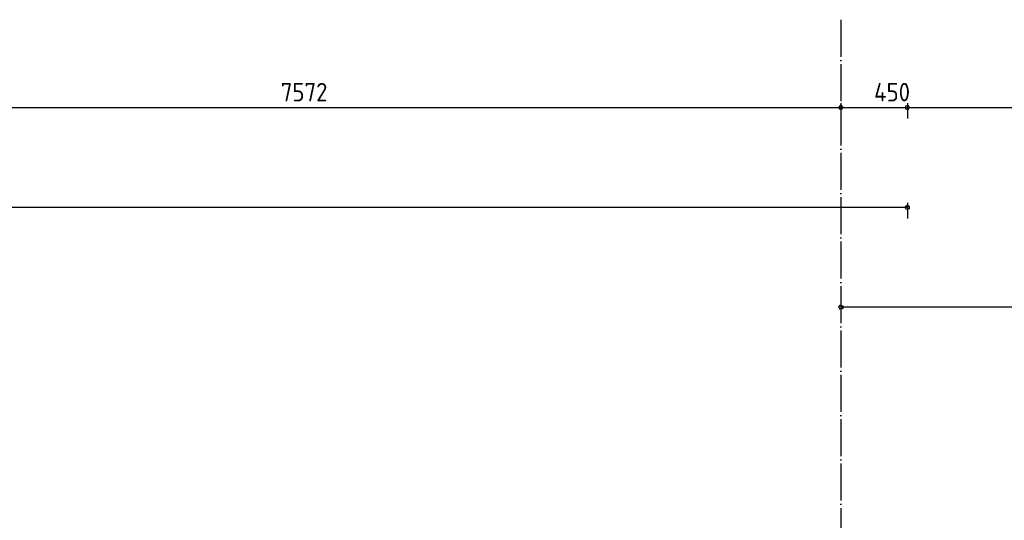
# Model space of a CAD drawing. Extents: x -37450 to 20409, y -12428 to 23550.
# Tile 32 of 55: x -15037 to -8381, y 1388 to 4772. Entities that reach past the tile are written whole.
import ezdxf

# ---------------------------------------------------------------- set-up
doc = ezdxf.new("R2010")
doc.units = 0
doc.header["$MEASUREMENT"] = 0
doc.linetypes.add('DASHDOT', pattern=[300, 250, -25, 0, -25])
doc.linetypes.add('DOT', pattern=[50, 0, -50])
doc.layers.add('LAYER01', color=7, linetype='CONTINUOUS')
doc.layers.add('LAYER107', color=2, linetype='DOT')
doc.styles.get("Standard").update_dxf_attribs({"font": 'isocp.shx'})

msp = doc.modelspace()

# ---------------------------------------------------------------- linework, layer by layer
at = {"layer": 'LAYER01', "color": 1, "linetype": 'DASHDOT'}
msp.add_line((-9485.5644, 4772.46895), (-9485.5644, -10757.59505), dxfattribs=at)
at = {"layer": 'LAYER01', "color": 1, "linetype": 'Continuous'}
for p, q in [((-9486.06415, 4208.5926), (-9486.06415, 4103.5946)), ((-9036.0008, 4208.5926), (-9036.0008, 4103.5946)), ((-9481.43005, 4192.857), (-9498.19715, 4187.40885)), ((-9498.19715, 4187.40885), (-9498.19715, 4169.77805)), ((-9498.19715, 4169.77805), (-9481.43005, 4164.3299)), ((-9471.0655, 4178.59345), (-9481.43005, 4192.857)), ((-9481.43005, 4164.3299), (-9471.0655, 4178.59345)), ((-9471.0655, 4178.59345), (-9471.0655, 4178.59345)), ((-9031.36675, 4192.857), (-9048.1346, 4187.40885)), ((-9048.1346, 4187.40885), (-9048.1346, 4169.77805)), ((-9048.1346, 4169.77805), (-9031.36675, 4164.3299)), ((-9021.00295, 4178.59345), (-9031.36675, 4192.857)), ((-9031.36675, 4164.3299), (-9021.00295, 4178.59345)), ((-9021.00295, 4178.59345), (-9021.00295, 4178.59345))]:
    msp.add_line(p, q, dxfattribs=at)
at = {"layer": 'LAYER01', "color": 5, "linetype": 'Continuous'}
msp.add_line((-31480.5664, 4178.59345), (-6631.56435, 4178.59345), dxfattribs=at)
at = {"layer": 'LAYER107', "color": 1, "linetype": 'Continuous'}
for p, q in [((-9486.06415, 4208.5926), (-9486.06415, 4103.5946)), ((-9036.0008, 4208.5926), (-9036.0008, 4103.5946)), ((-9481.43005, 4192.857), (-9498.19715, 4187.40885)), ((-9498.19715, 4187.40885), (-9498.19715, 4169.77805)), ((-9498.19715, 4169.77805), (-9481.43005, 4164.3299)), ((-9471.0655, 4178.59345), (-9481.43005, 4192.857)), ((-9481.43005, 4164.3299), (-9471.0655, 4178.59345)), ((-9471.0655, 4178.59345), (-9471.0655, 4178.59345)), ((-9031.36675, 4192.857), (-9048.1346, 4187.40885)), ((-9048.1346, 4187.40885), (-9048.1346, 4169.77805)), ((-9048.1346, 4169.77805), (-9031.36675, 4164.3299)), ((-9021.00295, 4178.59345), (-9031.36675, 4192.857)), ((-9031.36675, 4164.3299), (-9021.00295, 4178.59345)), ((-9021.00295, 4178.59345), (-9021.00295, 4178.59345)), ((-9036.0008, 3533.53045), (-9036.0008, 3428.5301)), ((-9051.00175, 3503.53125), (-9040.6372, 3517.79745)), ((-9040.6372, 3489.26545), (-9051.00175, 3503.53125)), ((-9051.00175, 3503.53125), (-9051.00175, 3503.53125)), ((-9040.6372, 3517.79745), (-9023.8655, 3512.3493)), ((-9023.8655, 3494.7136), (-9040.6372, 3489.26545)), ((-9023.8655, 3512.3493), (-9023.8655, 3494.7136)), ((-9500.5646, 2828.53105), (-9490.2008, 2842.7971)), ((-9490.2008, 2814.26505), (-9500.5646, 2828.53105)), ((-9500.5646, 2828.53105), (-9500.5646, 2828.53105)), ((-9490.2008, 2842.7971), (-9473.42835, 2837.34895)), ((-9473.42835, 2819.7132), (-9490.2008, 2814.26505)), ((-9485.5644, 2858.53005), (-9485.5644, 2753.53205)), ((-9473.42835, 2837.34895), (-9473.42835, 2819.7132))]:
    msp.add_line(p, q, dxfattribs=at)
at = {"layer": 'LAYER107', "color": 5, "linetype": 'Continuous'}
for p, q in [((-31480.5664, 4178.59345), (-6631.56435, 4178.59345)), ((-9036.0008, 3503.53125), (-31480.5664, 3503.53125)), ((-6631.56435, 2828.53105), (-9485.5644, 2828.53105))]:
    msp.add_line(p, q, dxfattribs=at)

# ---------------------------------------------------------------- texts
at = {"layer": 'LAYER01', "color": 2}
for s, p in [('7572', (-13272.19085, 4220.2656)), ('450', (-9261.0649, 4220.2656))]:
    msp.add_text(s, height=125, dxfattribs=at).set_placement(p)
at = {"layer": 'LAYER107', "color": 2}
for s, p in [('7572', (-13272.19085, 4220.2656)), ('450', (-9261.0649, 4220.2656))]:
    msp.add_text(s, height=125, dxfattribs=at).set_placement(p)

doc.saveas('drawing.dxf')
